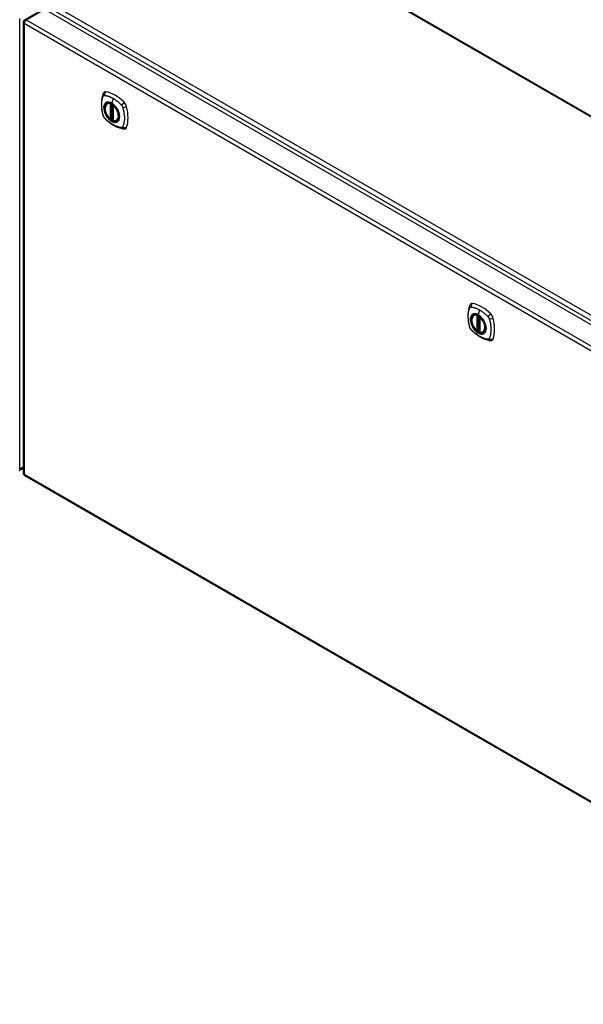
# Model space of a CAD drawing. Header units: inches. Extents: x 377.8 to 443.6, y 150.2 to 203.8.
# Tile 5 of 7: x 407.4 to 425.5, y 150.2 to 181.9. Entities that reach past the tile are written whole.
import ezdxf

# ---------------------------------------------------------------- set-up
doc = ezdxf.new("R2010")
doc.units = ezdxf.units.IN
doc.header["$MEASUREMENT"] = 0
doc.layers.add('Visible Edges(ANSI)', color=7, linetype='Continuous', lineweight=25)
doc.layers.add('Visible Tangent Edges(ANSI)', color=7, linetype='Continuous', lineweight=25)

msp = doc.modelspace()

# ---------------------------------------------------------------- linework, layer by layer
at = {"layer": 'Visible Edges(ANSI)'}
for p, q in [((413.88, 185.617), (442.446, 169.124)), ((407.542, 181.869), (408.133, 182.209)), ((408.182, 182.205), (437.602, 165.219)), ((407.493, 181.783), (407.493, 167.314)), ((410.192, 179.174), (410.202, 179.18)), ((410.387, 179.113), (410.387, 178.635)), ((410.318, 178.691), (410.304, 178.683)), ((410.333, 178.688), (410.331, 178.69)), ((410.387, 178.711), (410.346, 178.687)), ((410.505, 178.632), (410.515, 178.638)), ((421.966, 172.376), (421.977, 172.382)), ((422.161, 172.315), (422.161, 171.837)), ((422.092, 171.893), (422.078, 171.885)), ((422.107, 171.89), (422.105, 171.892)), ((422.161, 171.913), (422.12, 171.89)), ((422.279, 171.834), (422.29, 171.84)), ((407.362, 167.39), (407.493, 167.466)), ((407.542, 167.229), (436.962, 150.244))]:
    msp.add_line(p, q, dxfattribs=at)
at = {"layer": 'Visible Edges(ANSI)', "flags": 128}
for points in [[(410.058, 179.484), (410.051, 179.462), (410.044, 179.443), (410.039, 179.424), (410.034, 179.405), (410.03, 179.387), (410.025, 179.367), (410.018, 179.327), (410.013, 179.287), (410.009, 179.245), (410.006, 179.203), (410.005, 179.16), (410.006, 179.116), (410.008, 179.072), (410.012, 179.028), (410.018, 178.983), (410.025, 178.938), (410.033, 178.892), (410.043, 178.846), (410.048, 178.824), (410.051, 178.812), (410.055, 178.798)], [(410.096, 179.54), (410.083, 179.526), (410.073, 179.512), (410.064, 179.498), (410.058, 179.484)], [(410.29, 178.684), (410.276, 178.697), (410.263, 178.71), (410.249, 178.724), (410.237, 178.739), (410.224, 178.755), (410.212, 178.771), (410.201, 178.788), (410.19, 178.805), (410.18, 178.823), (410.171, 178.841), (410.162, 178.86), (410.155, 178.878), (410.148, 178.897), (410.141, 178.915), (410.136, 178.934), (410.132, 178.953), (410.128, 178.971), (410.126, 178.989), (410.124, 179.006), (410.124, 179.024), (410.124, 179.041), (410.125, 179.057), (410.128, 179.072), (410.131, 179.087), (410.135, 179.101), (410.14, 179.115), (410.147, 179.127), (410.154, 179.139), (410.162, 179.149), (410.171, 179.159), (410.181, 179.167), (410.192, 179.174)], [(410.444, 179.094), (410.463, 179.072), (410.481, 179.048), (410.498, 179.024), (410.513, 178.998), (410.528, 178.972), (410.54, 178.945), (410.552, 178.918), (410.562, 178.891)], [(410.055, 178.798), (410.059, 178.784), (410.064, 178.771), (410.07, 178.759), (410.077, 178.746), (410.084, 178.735), (410.092, 178.723), (410.101, 178.712), (410.111, 178.702)], [(410.111, 178.702), (410.12, 178.692), (410.13, 178.682), (410.147, 178.666), (410.181, 178.635), (410.217, 178.605), (410.253, 178.577), (410.289, 178.55), (410.325, 178.524), (410.362, 178.5), (410.4, 178.477), (410.437, 178.457), (410.475, 178.438), (410.513, 178.42), (410.551, 178.405), (410.589, 178.391), (410.627, 178.38), (410.665, 178.37), (410.685, 178.365), (410.695, 178.363), (410.706, 178.362)], [(410.331, 178.69), (410.328, 178.691), (410.325, 178.692), (410.321, 178.692), (410.318, 178.691)], [(410.505, 178.632), (410.493, 178.626), (410.48, 178.622), (410.467, 178.618), (410.453, 178.617), (410.439, 178.616), (410.425, 178.617), (410.41, 178.62), (410.395, 178.624)], [(410.706, 178.362), (410.721, 178.36), (410.738, 178.36), (410.755, 178.362), (410.774, 178.366)], [(421.833, 172.686), (421.825, 172.664), (421.818, 172.645), (421.813, 172.626), (421.808, 172.608), (421.804, 172.589), (421.8, 172.569), (421.793, 172.529), (421.787, 172.489), (421.783, 172.447), (421.781, 172.405), (421.78, 172.362), (421.781, 172.318), (421.783, 172.274), (421.787, 172.23), (421.792, 172.185), (421.799, 172.14), (421.807, 172.094), (421.817, 172.049), (421.823, 172.026), (421.826, 172.014), (421.829, 172)], [(421.871, 172.742), (421.858, 172.728), (421.847, 172.714), (421.839, 172.7), (421.833, 172.686)], [(422.065, 171.886), (422.051, 171.899), (422.037, 171.912), (422.024, 171.926), (422.011, 171.941), (421.999, 171.957), (421.987, 171.973), (421.975, 171.99), (421.965, 172.008), (421.955, 172.025), (421.945, 172.043), (421.937, 172.062), (421.929, 172.08), (421.922, 172.099), (421.916, 172.117), (421.91, 172.136), (421.906, 172.155), (421.903, 172.173), (421.9, 172.191), (421.899, 172.209), (421.898, 172.226), (421.898, 172.243), (421.9, 172.259), (421.902, 172.274), (421.905, 172.289), (421.91, 172.303), (421.915, 172.317), (421.921, 172.329), (421.928, 172.341), (421.936, 172.351), (421.946, 172.361), (421.955, 172.369), (421.966, 172.376)], [(422.219, 172.296), (422.238, 172.274), (422.255, 172.25), (422.272, 172.226), (422.288, 172.2), (422.302, 172.174), (422.315, 172.147), (422.326, 172.12), (422.336, 172.093)], [(421.829, 172), (421.834, 171.986), (421.839, 171.973), (421.845, 171.961), (421.851, 171.948), (421.859, 171.937), (421.867, 171.925), (421.875, 171.914), (421.885, 171.904)], [(421.885, 171.904), (421.895, 171.894), (421.904, 171.885), (421.922, 171.868), (421.956, 171.838), (421.991, 171.807), (422.027, 171.779), (422.063, 171.752), (422.1, 171.726), (422.137, 171.702), (422.174, 171.68), (422.212, 171.659), (422.249, 171.64), (422.287, 171.622), (422.325, 171.607), (422.364, 171.593), (422.402, 171.582), (422.44, 171.572), (422.459, 171.568), (422.469, 171.566), (422.48, 171.564)], [(422.105, 171.892), (422.103, 171.893), (422.099, 171.894), (422.095, 171.894), (422.092, 171.893)], [(422.279, 171.834), (422.267, 171.828), (422.255, 171.824), (422.242, 171.82), (422.228, 171.819), (422.214, 171.818), (422.199, 171.82), (422.184, 171.822), (422.17, 171.826)], [(422.48, 171.564), (422.496, 171.562), (422.512, 171.562), (422.53, 171.564), (422.548, 171.568)]]:
    msp.add_lwpolyline(points, dxfattribs=at)
at = {"layer": 'Visible Edges(ANSI)'}
for centre, radius, start, end in [((407.592, 181.783), 0.099, 120, 180), ((410.399, 179.113), 0.0118, 137.3656, 180), ((410.298, 178.693), 0.0118, 229.389, 300), ((410.34, 178.698), 0.0118, 232.1717, 300), ((410.399, 178.635), 0.0118, 180, 253.4446), ((422.173, 172.315), 0.0118, 137.3656, 180), ((422.073, 171.895), 0.0118, 229.389, 300), ((422.114, 171.9), 0.0118, 232.1717, 300), ((422.173, 171.837), 0.0118, 180, 253.4446), ((407.592, 167.314), 0.099, 180, 240)]:
    msp.add_arc(centre, radius, start, end, dxfattribs=at)
for centre, major_axis, start_param, end_param in [((410.195, 179.394), (-0.089, 0.153), 5.825423, 6.408181), ((410.446, 178.397), (-0.64, 1.108), 5.170151, 5.825423), ((410.341, 178.899), (0.157, -0.273), 2.363977, 7.060801), ((410.697, 179.104), (0.089, -0.153), 1.113034, 2.028558), ((409.959, 179.241), (-0.64, 1.108), 3.599355, 4.254627), ((410.697, 178.525), (0.089, -0.153), 6.158189, 6.740947), ((421.97, 172.596), (-0.089, 0.153), 5.825423, 6.408181), ((422.22, 171.599), (-0.64, 1.108), 5.170151, 5.825423), ((422.116, 172.101), (0.157, -0.273), 2.363977, 7.060801), ((422.471, 172.306), (0.089, -0.153), 1.113034, 2.028558), ((421.733, 172.443), (-0.64, 1.108), 3.599355, 4.254627), ((422.471, 171.727), (0.089, -0.153), 6.158189, 6.740947)]:
    msp.add_ellipse(centre, major_axis=major_axis, ratio=0.57735, start_param=start_param, end_param=end_param, dxfattribs=at)
for centre in [(410.338, 178.897), (422.112, 172.099)]:
    msp.add_ellipse(centre, major_axis=(-0.16, 0.277), ratio=0.57735, dxfattribs=at)
at = {"layer": 'Visible Tangent Edges(ANSI)'}
for p, q in [((442.446, 169.091), (413.831, 185.612)), ((407.592, 181.864), (408.182, 182.205)), ((408.244, 182.305), (437.802, 165.24)), ((437.872, 165.361), (408.314, 182.426)), ((407.383, 167.435), (407.383, 181.904)), ((407.592, 181.864), (437.011, 164.878)), ((436.941, 164.757), (407.522, 181.742)), ((407.522, 181.742), (407.522, 167.274)), ((410.381, 179.344), (410.337, 179.188)), ((410.29, 179.166), (410.29, 178.688)), ((410.306, 179.166), (410.313, 179.17)), ((410.306, 178.688), (410.306, 179.166)), ((410.318, 179.168), (410.318, 178.695)), ((410.333, 178.696), (410.333, 179.161)), ((410.348, 178.693), (410.348, 179.152)), ((410.39, 178.63), (410.39, 179.108)), ((410.318, 178.695), (410.306, 178.688)), ((410.387, 178.715), (410.348, 178.693)), ((422.064, 172.368), (422.064, 171.89)), ((422.081, 172.368), (422.088, 172.372)), ((422.081, 171.89), (422.081, 172.368)), ((422.092, 172.37), (422.092, 171.897)), ((422.107, 171.898), (422.107, 172.363)), ((422.155, 172.546), (422.111, 172.39)), ((422.123, 171.895), (422.123, 172.354)), ((422.165, 171.832), (422.165, 172.31)), ((422.092, 171.897), (422.081, 171.89)), ((422.161, 171.917), (422.123, 171.895)), ((407.493, 167.499), (407.383, 167.435)), ((407.522, 167.274), (436.941, 150.289))]:
    msp.add_line(p, q, dxfattribs=at)
at = {"layer": 'Visible Tangent Edges(ANSI)', "flags": 128}
for points in [[(410.068, 178.783), (410.059, 178.817), (410.051, 178.846), (410.045, 178.876), (410.039, 178.905), (410.033, 178.935), (410.029, 178.964), (410.025, 178.993), (410.021, 179.021), (410.019, 179.05), (410.017, 179.078), (410.016, 179.105), (410.015, 179.132), (410.016, 179.159), (410.017, 179.185), (410.019, 179.211), (410.021, 179.236), (410.025, 179.261), (410.029, 179.285), (410.033, 179.308), (410.039, 179.331), (410.045, 179.354), (410.051, 179.375), (410.059, 179.396), (410.068, 179.418)], [(410.068, 179.418), (410.069, 179.419), (410.069, 179.42), (410.07, 179.421), (410.07, 179.421), (410.071, 179.422), (410.072, 179.423), (410.072, 179.424), (410.073, 179.424), (410.073, 179.425), (410.074, 179.426), (410.074, 179.427), (410.075, 179.427), (410.076, 179.428), (410.076, 179.429), (410.077, 179.429), (410.078, 179.43), (410.078, 179.43), (410.079, 179.431), (410.08, 179.432), (410.081, 179.432), (410.081, 179.433), (410.082, 179.433), (410.083, 179.434), (410.084, 179.434)], [(410.084, 179.434), (410.084, 179.434), (410.085, 179.435), (410.086, 179.435), (410.087, 179.436), (410.088, 179.436), (410.088, 179.436), (410.089, 179.437), (410.09, 179.437), (410.091, 179.437), (410.092, 179.437), (410.093, 179.438), (410.094, 179.438), (410.094, 179.438), (410.095, 179.438), (410.096, 179.438), (410.097, 179.439), (410.098, 179.439), (410.099, 179.439), (410.1, 179.439), (410.101, 179.439), (410.102, 179.439), (410.103, 179.439), (410.104, 179.439), (410.105, 179.439)], [(410.105, 179.439), (410.118, 179.438), (410.129, 179.437), (410.14, 179.435), (410.151, 179.433), (410.162, 179.43), (410.173, 179.428), (410.184, 179.425), (410.195, 179.422), (410.207, 179.419), (410.218, 179.415), (410.23, 179.412), (410.241, 179.408), (410.253, 179.404), (410.264, 179.399), (410.276, 179.395), (410.287, 179.39), (410.299, 179.385), (410.311, 179.38), (410.322, 179.374), (410.334, 179.369), (410.346, 179.363), (410.357, 179.357), (410.369, 179.35), (410.381, 179.344)], [(410.381, 179.344), (410.392, 179.337), (410.404, 179.33), (410.416, 179.322), (410.427, 179.315), (410.439, 179.307), (410.45, 179.299), (410.462, 179.291), (410.474, 179.283), (410.485, 179.274), (410.496, 179.265), (410.508, 179.256), (410.519, 179.247), (410.531, 179.238), (410.542, 179.228), (410.553, 179.219), (410.564, 179.209), (410.576, 179.199), (410.587, 179.189), (410.598, 179.178), (410.609, 179.168), (410.62, 179.157), (410.631, 179.147), (410.642, 179.136), (410.654, 179.122)], [(410.142, 179.194), (410.133, 179.186), (410.125, 179.177), (410.118, 179.167), (410.111, 179.156), (410.105, 179.145), (410.099, 179.132), (410.095, 179.119), (410.091, 179.105), (410.088, 179.09), (410.086, 179.075), (410.085, 179.059), (410.084, 179.042), (410.085, 179.025), (410.086, 179.007), (410.088, 178.99), (410.091, 178.971), (410.095, 178.953), (410.099, 178.934), (410.105, 178.916), (410.111, 178.897), (410.118, 178.878), (410.125, 178.859), (410.133, 178.841), (410.142, 178.823)], [(410.562, 178.891), (410.58, 178.822), (410.586, 178.757), (410.581, 178.699), (410.565, 178.649), (410.538, 178.611), (410.503, 178.586), (410.459, 178.575), (410.41, 178.58), (410.358, 178.598), (410.304, 178.631), (410.252, 178.675), (410.204, 178.73), (410.162, 178.793), (410.128, 178.86), (410.104, 178.929), (410.091, 178.996), (410.089, 179.059), (410.098, 179.115), (410.118, 179.16), (410.148, 179.193), (410.187, 179.213), (410.233, 179.218), (410.284, 179.208), (410.337, 179.184)], [(410.176, 179.213), (410.174, 179.213), (410.173, 179.212), (410.171, 179.212), (410.17, 179.211), (410.168, 179.21), (410.167, 179.21), (410.165, 179.209), (410.164, 179.208), (410.162, 179.207), (410.161, 179.207), (410.16, 179.206), (410.158, 179.205), (410.157, 179.204), (410.155, 179.203), (410.154, 179.203), (410.153, 179.202), (410.151, 179.201), (410.15, 179.2), (410.149, 179.199), (410.147, 179.198), (410.146, 179.197), (410.145, 179.196), (410.144, 179.195), (410.142, 179.194)], [(410.337, 179.188), (410.329, 179.192), (410.322, 179.196), (410.315, 179.199), (410.308, 179.203), (410.3, 179.206), (410.293, 179.208), (410.286, 179.211), (410.279, 179.213), (410.272, 179.215), (410.265, 179.217), (410.258, 179.219), (410.251, 179.22), (410.244, 179.221), (410.238, 179.221), (410.231, 179.222), (410.224, 179.222), (410.218, 179.222), (410.211, 179.221), (410.205, 179.221), (410.199, 179.22), (410.193, 179.219), (410.187, 179.217), (410.181, 179.215), (410.176, 179.213)], [(410.497, 179.028), (410.492, 179.036), (410.486, 179.045), (410.48, 179.053), (410.474, 179.061), (410.468, 179.069), (410.462, 179.077), (410.455, 179.085), (410.449, 179.092), (410.442, 179.1), (410.436, 179.107), (410.429, 179.114), (410.422, 179.121), (410.415, 179.128), (410.408, 179.134), (410.401, 179.141), (410.394, 179.147), (410.387, 179.153), (410.38, 179.158), (410.373, 179.164), (410.366, 179.169), (410.358, 179.174), (410.351, 179.179), (410.344, 179.183), (410.337, 179.188)], [(410.337, 179.184), (410.342, 179.181), (410.346, 179.179), (410.351, 179.176), (410.356, 179.173), (410.36, 179.17), (410.365, 179.166), (410.369, 179.163), (410.374, 179.16), (410.379, 179.156), (410.383, 179.153), (410.388, 179.149), (410.392, 179.145), (410.397, 179.141), (410.401, 179.138), (410.406, 179.134), (410.41, 179.129), (410.414, 179.125), (410.419, 179.121), (410.423, 179.117), (410.428, 179.112), (410.432, 179.108), (410.436, 179.103), (410.44, 179.099), (410.444, 179.094)], [(410.531, 178.97), (410.529, 178.972), (410.528, 178.975), (410.527, 178.977), (410.526, 178.98), (410.524, 178.982), (410.523, 178.985), (410.522, 178.987), (410.52, 178.989), (410.519, 178.992), (410.518, 178.994), (410.516, 178.997), (410.515, 178.999), (410.513, 179.002), (410.512, 179.004), (410.511, 179.006), (410.509, 179.009), (410.508, 179.011), (410.506, 179.013), (410.505, 179.016), (410.503, 179.018), (410.502, 179.021), (410.5, 179.023), (410.499, 179.025), (410.497, 179.028)], [(410.654, 179.122), (410.656, 179.119), (410.658, 179.117), (410.66, 179.115), (410.662, 179.112), (410.664, 179.11), (410.666, 179.108), (410.667, 179.105), (410.669, 179.103), (410.671, 179.1), (410.673, 179.097), (410.674, 179.095), (410.676, 179.092), (410.677, 179.09), (410.679, 179.087), (410.68, 179.084), (410.682, 179.081), (410.683, 179.079), (410.684, 179.076), (410.685, 179.073), (410.687, 179.07), (410.688, 179.067), (410.689, 179.064), (410.69, 179.062), (410.691, 179.059)], [(410.691, 179.059), (410.7, 179.026), (410.708, 178.996), (410.715, 178.967), (410.721, 178.937), (410.727, 178.908), (410.732, 178.879), (410.736, 178.85), (410.74, 178.822), (410.742, 178.793), (410.744, 178.765), (410.745, 178.738), (410.746, 178.711), (410.745, 178.684), (410.744, 178.658), (410.742, 178.632), (410.74, 178.607), (410.736, 178.582), (410.732, 178.558), (410.727, 178.534), (410.721, 178.511), (410.715, 178.489), (410.708, 178.467), (410.7, 178.446), (410.691, 178.424)], [(410.105, 178.721), (410.103, 178.723), (410.101, 178.725), (410.099, 178.727), (410.097, 178.73), (410.095, 178.732), (410.094, 178.735), (410.092, 178.737), (410.09, 178.74), (410.088, 178.742), (410.087, 178.745), (410.085, 178.748), (410.084, 178.75), (410.082, 178.753), (410.081, 178.756), (410.079, 178.758), (410.078, 178.761), (410.076, 178.764), (410.075, 178.767), (410.074, 178.769), (410.073, 178.772), (410.072, 178.775), (410.07, 178.778), (410.069, 178.781), (410.068, 178.783)], [(410.654, 178.403), (410.631, 178.406), (410.609, 178.41), (410.587, 178.415), (410.564, 178.421), (410.542, 178.427), (410.519, 178.435), (410.497, 178.444), (410.474, 178.453), (410.451, 178.463), (410.427, 178.475), (410.404, 178.487), (410.381, 178.5), (410.357, 178.514), (410.334, 178.529), (410.311, 178.544), (410.287, 178.561), (410.264, 178.578), (410.241, 178.596), (410.218, 178.614), (410.195, 178.634), (410.173, 178.654), (410.151, 178.674), (410.129, 178.696), (410.105, 178.721)], [(410.142, 178.823), (410.144, 178.82), (410.145, 178.818), (410.146, 178.815), (410.147, 178.813), (410.149, 178.81), (410.15, 178.808), (410.151, 178.805), (410.153, 178.803), (410.154, 178.801), (410.155, 178.798), (410.157, 178.796), (410.158, 178.793), (410.16, 178.791), (410.161, 178.788), (410.162, 178.786), (410.164, 178.784), (410.165, 178.781), (410.167, 178.779), (410.168, 178.777), (410.17, 178.774), (410.171, 178.772), (410.173, 178.77), (410.174, 178.767), (410.176, 178.765)], [(410.176, 178.765), (410.187, 178.748), (410.199, 178.732), (410.211, 178.716), (410.224, 178.7), (410.238, 178.686), (410.251, 178.672), (410.265, 178.658), (410.279, 178.646), (410.293, 178.634), (410.308, 178.624), (410.322, 178.614), (410.337, 178.605), (410.351, 178.597), (410.366, 178.59), (410.38, 178.584), (410.394, 178.579), (410.408, 178.576), (410.422, 178.573), (410.436, 178.571), (410.449, 178.571), (410.462, 178.571), (410.474, 178.573), (410.486, 178.575), (410.497, 178.579)], [(410.318, 178.693), (410.318, 178.693), (410.318, 178.693), (410.318, 178.693), (410.318, 178.692), (410.317, 178.692), (410.317, 178.692), (410.317, 178.692), (410.317, 178.692), (410.317, 178.692), (410.317, 178.692), (410.317, 178.691), (410.317, 178.691), (410.317, 178.691), (410.317, 178.691), (410.317, 178.691), (410.317, 178.691), (410.317, 178.691), (410.317, 178.691), (410.317, 178.691), (410.318, 178.691), (410.318, 178.691), (410.318, 178.691), (410.318, 178.691), (410.318, 178.691)], [(410.318, 178.695), (410.318, 178.695), (410.318, 178.695), (410.318, 178.695), (410.318, 178.695), (410.318, 178.694), (410.318, 178.694), (410.318, 178.694), (410.318, 178.694), (410.318, 178.694), (410.318, 178.694), (410.318, 178.694), (410.318, 178.694), (410.318, 178.694), (410.318, 178.694), (410.318, 178.694), (410.318, 178.694), (410.318, 178.694), (410.318, 178.694), (410.318, 178.694), (410.318, 178.693), (410.318, 178.693), (410.318, 178.693), (410.318, 178.693), (410.318, 178.693)], [(410.318, 178.691), (410.318, 178.691), (410.318, 178.691), (410.318, 178.691), (410.318, 178.691), (410.318, 178.691), (410.318, 178.691), (410.318, 178.691), (410.318, 178.691), (410.318, 178.691), (410.318, 178.691), (410.318, 178.691), (410.318, 178.691), (410.318, 178.691), (410.318, 178.691), (410.318, 178.691), (410.318, 178.691), (410.318, 178.691), (410.318, 178.691), (410.318, 178.691), (410.318, 178.691), (410.318, 178.691), (410.318, 178.691), (410.318, 178.691), (410.318, 178.691)], [(410.331, 178.69), (410.331, 178.69), (410.331, 178.69), (410.331, 178.69), (410.331, 178.69), (410.331, 178.69), (410.331, 178.69), (410.331, 178.69), (410.331, 178.69), (410.331, 178.69), (410.331, 178.69), (410.331, 178.69), (410.331, 178.69), (410.331, 178.689), (410.331, 178.689), (410.332, 178.689), (410.332, 178.689), (410.332, 178.689), (410.332, 178.689), (410.332, 178.689), (410.332, 178.689), (410.332, 178.689), (410.332, 178.689), (410.332, 178.689), (410.332, 178.689)], [(410.332, 178.689), (410.332, 178.689), (410.332, 178.689), (410.332, 178.689), (410.332, 178.689), (410.332, 178.69), (410.332, 178.69), (410.332, 178.69), (410.332, 178.69), (410.332, 178.69), (410.332, 178.69), (410.332, 178.69), (410.332, 178.69), (410.332, 178.69), (410.333, 178.691), (410.333, 178.691), (410.333, 178.691), (410.333, 178.691), (410.333, 178.691), (410.333, 178.691), (410.333, 178.691), (410.333, 178.692), (410.333, 178.692), (410.333, 178.692), (410.333, 178.692)], [(410.333, 178.692), (410.333, 178.692), (410.333, 178.693), (410.333, 178.693), (410.333, 178.693), (410.333, 178.693), (410.333, 178.693), (410.333, 178.693), (410.333, 178.693), (410.333, 178.693), (410.333, 178.694), (410.333, 178.694), (410.333, 178.694), (410.333, 178.694), (410.333, 178.694), (410.333, 178.694), (410.333, 178.694), (410.333, 178.695), (410.333, 178.695), (410.333, 178.695), (410.333, 178.695), (410.333, 178.695), (410.333, 178.695), (410.333, 178.695), (410.333, 178.696)], [(410.531, 178.598), (410.54, 178.606), (410.548, 178.615), (410.555, 178.625), (410.562, 178.636), (410.569, 178.648), (410.574, 178.661), (410.579, 178.674), (410.582, 178.688), (410.585, 178.703), (410.587, 178.718), (410.589, 178.734), (410.589, 178.751), (410.589, 178.768), (410.587, 178.785), (410.585, 178.803), (410.582, 178.821), (410.579, 178.84), (410.574, 178.858), (410.569, 178.877), (410.562, 178.896), (410.555, 178.914), (410.548, 178.933), (410.54, 178.952), (410.531, 178.97)], [(410.497, 178.579), (410.499, 178.58), (410.5, 178.58), (410.502, 178.581), (410.503, 178.582), (410.505, 178.582), (410.506, 178.583), (410.508, 178.584), (410.509, 178.584), (410.511, 178.585), (410.512, 178.586), (410.513, 178.587), (410.515, 178.587), (410.516, 178.588), (410.517, 178.589), (410.519, 178.59), (410.52, 178.591), (410.522, 178.592), (410.523, 178.593), (410.524, 178.593), (410.526, 178.594), (410.527, 178.595), (410.528, 178.596), (410.529, 178.597), (410.531, 178.598)], [(410.691, 178.424), (410.69, 178.423), (410.689, 178.421), (410.688, 178.419), (410.687, 178.418), (410.685, 178.416), (410.684, 178.415), (410.683, 178.414), (410.682, 178.412), (410.68, 178.411), (410.679, 178.41), (410.677, 178.409), (410.676, 178.408), (410.674, 178.407), (410.673, 178.407), (410.671, 178.406), (410.669, 178.405), (410.668, 178.405), (410.666, 178.404), (410.664, 178.404), (410.662, 178.404), (410.66, 178.403), (410.658, 178.403), (410.656, 178.403), (410.654, 178.403)], [(421.843, 171.985), (421.833, 172.019), (421.826, 172.048), (421.819, 172.078), (421.813, 172.107), (421.808, 172.137), (421.803, 172.166), (421.799, 172.195), (421.796, 172.223), (421.793, 172.252), (421.791, 172.28), (421.79, 172.307), (421.79, 172.335), (421.79, 172.361), (421.791, 172.388), (421.793, 172.413), (421.796, 172.438), (421.799, 172.463), (421.803, 172.487), (421.808, 172.511), (421.813, 172.533), (421.819, 172.556), (421.826, 172.577), (421.833, 172.598), (421.843, 172.62)], [(421.843, 172.62), (421.843, 172.621), (421.844, 172.622), (421.844, 172.623), (421.845, 172.623), (421.845, 172.624), (421.846, 172.625), (421.846, 172.626), (421.847, 172.627), (421.848, 172.627), (421.848, 172.628), (421.849, 172.629), (421.85, 172.629), (421.85, 172.63), (421.851, 172.631), (421.851, 172.631), (421.852, 172.632), (421.853, 172.633), (421.854, 172.633), (421.854, 172.634), (421.855, 172.634), (421.856, 172.635), (421.856, 172.635), (421.857, 172.636), (421.858, 172.636)], [(421.858, 172.636), (421.859, 172.637), (421.86, 172.637), (421.86, 172.637), (421.861, 172.638), (421.862, 172.638), (421.863, 172.638), (421.864, 172.639), (421.864, 172.639), (421.865, 172.639), (421.866, 172.64), (421.867, 172.64), (421.868, 172.64), (421.869, 172.64), (421.87, 172.64), (421.871, 172.641), (421.872, 172.641), (421.872, 172.641), (421.873, 172.641), (421.874, 172.641), (421.875, 172.641), (421.876, 172.641), (421.877, 172.641), (421.878, 172.641), (421.879, 172.641)], [(421.917, 172.396), (421.908, 172.388), (421.9, 172.379), (421.892, 172.369), (421.885, 172.358), (421.879, 172.347), (421.874, 172.334), (421.869, 172.321), (421.865, 172.307), (421.863, 172.292), (421.86, 172.277), (421.859, 172.261), (421.859, 172.244), (421.859, 172.227), (421.86, 172.209), (421.863, 172.192), (421.865, 172.173), (421.869, 172.155), (421.874, 172.136), (421.879, 172.118), (421.885, 172.099), (421.892, 172.08), (421.9, 172.061), (421.908, 172.043), (421.917, 172.025)], [(422.336, 172.093), (422.354, 172.024), (422.361, 171.959), (422.356, 171.901), (422.339, 171.851), (422.313, 171.813), (422.277, 171.788), (422.234, 171.777), (422.184, 171.782), (422.132, 171.8), (422.078, 171.833), (422.026, 171.877), (421.978, 171.932), (421.936, 171.995), (421.903, 172.062), (421.879, 172.131), (421.865, 172.198), (421.863, 172.261), (421.872, 172.317), (421.893, 172.362), (421.923, 172.396), (421.962, 172.415), (422.008, 172.42), (422.058, 172.41), (422.112, 172.386)], [(421.879, 172.641), (421.892, 172.64), (421.903, 172.639), (421.914, 172.637), (421.925, 172.635), (421.936, 172.632), (421.947, 172.63), (421.959, 172.627), (421.97, 172.624), (421.981, 172.621), (421.993, 172.617), (422.004, 172.614), (422.016, 172.61), (422.027, 172.606), (422.039, 172.601), (422.05, 172.597), (422.062, 172.592), (422.073, 172.587), (422.085, 172.582), (422.097, 172.576), (422.108, 172.571), (422.12, 172.565), (422.132, 172.559), (422.143, 172.552), (422.155, 172.546)], [(421.95, 172.415), (421.948, 172.415), (421.947, 172.414), (421.945, 172.414), (421.944, 172.413), (421.942, 172.412), (421.941, 172.412), (421.94, 172.411), (421.938, 172.41), (421.937, 172.409), (421.935, 172.409), (421.934, 172.408), (421.933, 172.407), (421.931, 172.406), (421.93, 172.405), (421.928, 172.405), (421.927, 172.404), (421.926, 172.403), (421.924, 172.402), (421.923, 172.401), (421.922, 172.4), (421.92, 172.399), (421.919, 172.398), (421.918, 172.397), (421.917, 172.396)], [(422.111, 172.39), (422.104, 172.394), (422.097, 172.398), (422.089, 172.401), (422.082, 172.405), (422.075, 172.408), (422.068, 172.41), (422.06, 172.413), (422.053, 172.415), (422.046, 172.417), (422.039, 172.419), (422.032, 172.421), (422.025, 172.422), (422.019, 172.423), (422.012, 172.423), (422.005, 172.424), (421.999, 172.424), (421.992, 172.424), (421.986, 172.423), (421.98, 172.423), (421.973, 172.422), (421.967, 172.421), (421.961, 172.419), (421.956, 172.417), (421.95, 172.415)], [(422.272, 172.23), (422.266, 172.238), (422.26, 172.247), (422.254, 172.255), (422.248, 172.263), (422.242, 172.271), (422.236, 172.279), (422.23, 172.287), (422.223, 172.294), (422.217, 172.302), (422.21, 172.309), (422.203, 172.316), (422.197, 172.323), (422.19, 172.33), (422.183, 172.336), (422.176, 172.343), (422.169, 172.349), (422.162, 172.355), (422.154, 172.36), (422.147, 172.366), (422.14, 172.371), (422.133, 172.376), (422.126, 172.381), (422.118, 172.386), (422.111, 172.39)], [(422.112, 172.386), (422.116, 172.384), (422.121, 172.381), (422.125, 172.378), (422.13, 172.375), (422.135, 172.372), (422.139, 172.368), (422.144, 172.365), (422.148, 172.362), (422.153, 172.358), (422.158, 172.355), (422.162, 172.351), (422.167, 172.347), (422.171, 172.343), (422.176, 172.34), (422.18, 172.336), (422.184, 172.332), (422.189, 172.327), (422.193, 172.323), (422.198, 172.319), (422.202, 172.314), (422.206, 172.31), (422.21, 172.305), (422.215, 172.301), (422.219, 172.296)], [(422.155, 172.546), (422.167, 172.539), (422.178, 172.532), (422.19, 172.524), (422.202, 172.517), (422.213, 172.509), (422.225, 172.501), (422.236, 172.493), (422.248, 172.485), (422.259, 172.476), (422.271, 172.467), (422.282, 172.458), (422.294, 172.449), (422.305, 172.44), (422.316, 172.43), (422.328, 172.421), (422.339, 172.411), (422.35, 172.401), (422.361, 172.391), (422.372, 172.38), (422.383, 172.37), (422.394, 172.359), (422.405, 172.349), (422.416, 172.338), (422.429, 172.324)], [(422.305, 172.172), (422.304, 172.174), (422.302, 172.177), (422.301, 172.179), (422.3, 172.182), (422.299, 172.184), (422.297, 172.187), (422.296, 172.189), (422.295, 172.192), (422.293, 172.194), (422.292, 172.196), (422.291, 172.199), (422.289, 172.201), (422.288, 172.204), (422.286, 172.206), (422.285, 172.208), (422.284, 172.211), (422.282, 172.213), (422.281, 172.215), (422.279, 172.218), (422.278, 172.22), (422.276, 172.223), (422.275, 172.225), (422.273, 172.227), (422.272, 172.23)], [(422.305, 171.8), (422.314, 171.808), (422.322, 171.817), (422.33, 171.827), (422.337, 171.838), (422.343, 171.85), (422.348, 171.863), (422.353, 171.876), (422.357, 171.89), (422.36, 171.905), (422.362, 171.92), (422.363, 171.936), (422.363, 171.953), (422.363, 171.97), (422.362, 171.987), (422.36, 172.005), (422.357, 172.023), (422.353, 172.042), (422.348, 172.06), (422.343, 172.079), (422.337, 172.098), (422.33, 172.117), (422.322, 172.135), (422.314, 172.154), (422.305, 172.172)], [(422.429, 172.324), (422.431, 172.321), (422.433, 172.319), (422.435, 172.317), (422.436, 172.315), (422.438, 172.312), (422.44, 172.31), (422.442, 172.307), (422.444, 172.305), (422.445, 172.302), (422.447, 172.3), (422.449, 172.297), (422.45, 172.294), (422.452, 172.292), (422.453, 172.289), (422.455, 172.286), (422.456, 172.283), (422.457, 172.281), (422.459, 172.278), (422.46, 172.275), (422.461, 172.272), (422.462, 172.269), (422.463, 172.267), (422.464, 172.264), (422.465, 172.261)], [(422.465, 172.261), (422.475, 172.228), (422.482, 172.198), (422.489, 172.169), (422.496, 172.139), (422.501, 172.11), (422.506, 172.081), (422.51, 172.052), (422.514, 172.024), (422.517, 171.995), (422.519, 171.967), (422.52, 171.94), (422.52, 171.913), (422.52, 171.886), (422.519, 171.86), (422.517, 171.834), (422.514, 171.809), (422.51, 171.784), (422.506, 171.76), (422.501, 171.736), (422.496, 171.713), (422.489, 171.691), (422.482, 171.669), (422.475, 171.648), (422.465, 171.626)], [(421.879, 171.923), (421.877, 171.925), (421.875, 171.927), (421.873, 171.929), (421.872, 171.932), (421.87, 171.934), (421.868, 171.937), (421.866, 171.939), (421.864, 171.942), (421.863, 171.944), (421.861, 171.947), (421.86, 171.95), (421.858, 171.952), (421.856, 171.955), (421.855, 171.958), (421.854, 171.96), (421.852, 171.963), (421.851, 171.966), (421.85, 171.969), (421.848, 171.971), (421.847, 171.974), (421.846, 171.977), (421.845, 171.98), (421.844, 171.983), (421.843, 171.985)], [(422.429, 171.605), (422.405, 171.608), (422.383, 171.612), (422.361, 171.617), (422.339, 171.623), (422.316, 171.63), (422.294, 171.637), (422.271, 171.646), (422.248, 171.655), (422.225, 171.665), (422.202, 171.677), (422.178, 171.689), (422.155, 171.702), (422.132, 171.716), (422.108, 171.731), (422.085, 171.746), (422.062, 171.763), (422.039, 171.78), (422.016, 171.798), (421.993, 171.816), (421.97, 171.836), (421.947, 171.856), (421.925, 171.877), (421.903, 171.898), (421.879, 171.923)], [(421.917, 172.025), (421.918, 172.022), (421.919, 172.02), (421.92, 172.017), (421.922, 172.015), (421.923, 172.012), (421.924, 172.01), (421.926, 172.007), (421.927, 172.005), (421.928, 172.003), (421.93, 172), (421.931, 171.998), (421.933, 171.995), (421.934, 171.993), (421.935, 171.991), (421.937, 171.988), (421.938, 171.986), (421.94, 171.983), (421.941, 171.981), (421.942, 171.979), (421.944, 171.976), (421.945, 171.974), (421.947, 171.972), (421.948, 171.969), (421.95, 171.967)], [(421.95, 171.967), (421.961, 171.95), (421.973, 171.934), (421.986, 171.918), (421.999, 171.902), (422.012, 171.888), (422.025, 171.874), (422.039, 171.86), (422.053, 171.848), (422.068, 171.836), (422.082, 171.826), (422.097, 171.816), (422.111, 171.807), (422.126, 171.799), (422.14, 171.792), (422.155, 171.786), (422.169, 171.781), (422.183, 171.778), (422.197, 171.775), (422.21, 171.773), (422.223, 171.773), (422.236, 171.773), (422.249, 171.775), (422.26, 171.777), (422.272, 171.781)], [(422.092, 171.897), (422.092, 171.897), (422.092, 171.897), (422.092, 171.897), (422.092, 171.897), (422.092, 171.897), (422.092, 171.896), (422.092, 171.896), (422.092, 171.896), (422.092, 171.896), (422.092, 171.896), (422.092, 171.896), (422.092, 171.896), (422.092, 171.896), (422.092, 171.896), (422.092, 171.896), (422.092, 171.896), (422.092, 171.896), (422.092, 171.896), (422.092, 171.896), (422.092, 171.895), (422.092, 171.895), (422.092, 171.895), (422.092, 171.895), (422.092, 171.895)], [(422.092, 171.895), (422.092, 171.895), (422.092, 171.895), (422.092, 171.895), (422.092, 171.894), (422.092, 171.894), (422.092, 171.894), (422.092, 171.894), (422.092, 171.894), (422.092, 171.894), (422.092, 171.894), (422.092, 171.893), (422.092, 171.893), (422.092, 171.893), (422.092, 171.893), (422.092, 171.893), (422.092, 171.893), (422.092, 171.893), (422.092, 171.893), (422.092, 171.893), (422.092, 171.893), (422.092, 171.893), (422.092, 171.893), (422.092, 171.893), (422.092, 171.893)], [(422.092, 171.893), (422.092, 171.893), (422.092, 171.893), (422.092, 171.893), (422.092, 171.893), (422.092, 171.893), (422.092, 171.893), (422.092, 171.893), (422.092, 171.893), (422.092, 171.893), (422.092, 171.893), (422.092, 171.893), (422.092, 171.893), (422.092, 171.893), (422.092, 171.893), (422.092, 171.893), (422.092, 171.893), (422.092, 171.893), (422.092, 171.893), (422.092, 171.893), (422.092, 171.893), (422.092, 171.893), (422.092, 171.893), (422.092, 171.893), (422.092, 171.893)], [(422.105, 171.892), (422.105, 171.892), (422.105, 171.892), (422.105, 171.892), (422.105, 171.892), (422.105, 171.892), (422.105, 171.892), (422.105, 171.892), (422.106, 171.892), (422.106, 171.892), (422.106, 171.892), (422.106, 171.892), (422.106, 171.892), (422.106, 171.892), (422.106, 171.892), (422.106, 171.891), (422.106, 171.891), (422.106, 171.891), (422.106, 171.891), (422.106, 171.891), (422.106, 171.891), (422.106, 171.891), (422.106, 171.891), (422.106, 171.891), (422.106, 171.891)], [(422.106, 171.891), (422.106, 171.891), (422.106, 171.891), (422.106, 171.891), (422.107, 171.892), (422.107, 171.892), (422.107, 171.892), (422.107, 171.892), (422.107, 171.892), (422.107, 171.892), (422.107, 171.892), (422.107, 171.892), (422.107, 171.892), (422.107, 171.892), (422.107, 171.893), (422.107, 171.893), (422.107, 171.893), (422.107, 171.893), (422.107, 171.893), (422.107, 171.893), (422.107, 171.894), (422.107, 171.894), (422.107, 171.894), (422.107, 171.894), (422.107, 171.894)], [(422.107, 171.894), (422.107, 171.894), (422.107, 171.895), (422.107, 171.895), (422.107, 171.895), (422.107, 171.895), (422.107, 171.895), (422.107, 171.895), (422.107, 171.895), (422.107, 171.895), (422.107, 171.896), (422.107, 171.896), (422.107, 171.896), (422.107, 171.896), (422.107, 171.896), (422.107, 171.896), (422.107, 171.896), (422.107, 171.897), (422.107, 171.897), (422.107, 171.897), (422.107, 171.897), (422.107, 171.897), (422.107, 171.897), (422.107, 171.897), (422.107, 171.898)], [(422.272, 171.781), (422.273, 171.782), (422.275, 171.782), (422.276, 171.783), (422.278, 171.784), (422.279, 171.784), (422.281, 171.785), (422.282, 171.786), (422.283, 171.786), (422.285, 171.787), (422.286, 171.788), (422.288, 171.789), (422.289, 171.789), (422.291, 171.79), (422.292, 171.791), (422.293, 171.792), (422.295, 171.793), (422.296, 171.794), (422.297, 171.795), (422.299, 171.795), (422.3, 171.796), (422.301, 171.797), (422.302, 171.798), (422.304, 171.799), (422.305, 171.8)], [(422.465, 171.626), (422.464, 171.625), (422.463, 171.623), (422.462, 171.621), (422.461, 171.62), (422.46, 171.618), (422.459, 171.617), (422.457, 171.616), (422.456, 171.615), (422.455, 171.613), (422.453, 171.612), (422.452, 171.611), (422.45, 171.61), (422.449, 171.61), (422.447, 171.609), (422.445, 171.608), (422.444, 171.607), (422.442, 171.607), (422.44, 171.606), (422.438, 171.606), (422.436, 171.606), (422.435, 171.606), (422.433, 171.605), (422.431, 171.605), (422.429, 171.605)]]:
    msp.add_lwpolyline(points, dxfattribs=at)
at = {"layer": 'Visible Tangent Edges(ANSI)'}
for centre, major_axis, ratio, start_param, end_param in [((407.592, 181.783), (-0.0495, -0.0857), 0.57735, 3.926991, 5.497787), ((407.592, 181.783), (-0.0495, 0.0857), 0.57735, 5.497787, 6.283185), ((407.592, 181.783), (-0.099, 0), 0.57735, 0, 0.785398), ((410.169, 179.442), (-0.11, 0.042), 0.704518, 0, 0.765179), ((410.195, 179.457), (0.027, 0.115), 0.753705, 0.761071, 1.898341), ((410.34, 178.898), (-0.173, 0.3), 0.57735, 5.055237, 10.652726), ((410.34, 178.898), (-0.151, 0.261), 0.57735, 5.735752, 8.401415), ((410.348, 178.903), (-0.156, 0.271), 0.57735, 6.166197, 6.283185), ((410.298, 179.171), (-0.0034, -0.0113), 0.697177, 4.264021, 5.346931), ((410.298, 179.171), (-0.0118, 0), 0.57735, 0.785398, 2.356194), ((410.298, 179.171), (0.0059, -0.0102), 0.57735, 0.785398, 1.517295), ((410.34, 179.188), (-0.00246, -0.00426), 0.57735, 5.126896, 6.141288), ((410.399, 179.113), (-0.0118, 0), 0.57735, 0, 0.785398), ((410.399, 179.113), (0.00769, 0.00897), 0.424984, 1.537927, 2.449935), ((410.34, 178.898), (0.151, -0.261), 0.57735, 5.735752, 8.401415), ((410.725, 179.151), (0.0787, 0.088), 0.341266, 1.05898, 2.19625), ((410.752, 179.105), (0.116, 0.024), 0.341266, 4.086935, 5.224206), ((410.169, 178.83), (-0.114, -0.032), 0.390453, 0, 0.392125), ((410.195, 178.784), (-0.0849, -0.0822), 0.390453, 5.89106, 6.283185), ((410.298, 178.693), (-0.00769, -0.00897), 0.424984, 5.591528, 6.283185), ((410.298, 178.693), (0.0118, 0), 0.57735, 3.926991, 5.497787), ((410.298, 178.693), (0.0059, -0.0102), 0.57735, 0, 0.785398), ((410.326, 178.69), (-0.0118, 0), 0.57735, 4.088863, 5.497787), ((410.326, 178.687), (-0.0116, 0.0022), 0.653911, 4.189362, 5.615943), ((410.324, 178.681), (-0.0092, 0.00741), 0.983841, 4.634609, 5.950564), ((410.34, 178.698), (-0.00724, -0.00933), 0.470841, 6.079443, 6.283185), ((410.34, 178.698), (0.0118, 0), 0.57735, 4.073452, 5.497787), ((410.34, 178.698), (0.0059, -0.0102), 0.57735, 0, 0.785398), ((410.399, 178.635), (-0.0118, 0), 0.57735, 0, 0.785398), ((410.399, 178.635), (-0.0034, -0.0113), 0.697177, 5.346931, 6.283185), ((410.348, 178.903), (0.156, -0.271), 0.57735, 0, 0.116988), ((410.725, 178.478), (-0.019, -0.117), 0.704518, 5.518007, 6.283185), ((410.752, 178.494), (0.113, -0.035), 0.753705, 4.384844, 5.522115), ((421.943, 172.644), (-0.11, 0.042), 0.704518, 0, 0.765179), ((421.97, 172.659), (0.027, 0.115), 0.753705, 0.761071, 1.898341), ((422.115, 172.1), (-0.173, 0.3), 0.57735, 5.055237, 10.652726), ((422.114, 172.1), (-0.151, 0.261), 0.57735, 5.735752, 8.401415), ((422.123, 172.105), (-0.156, 0.271), 0.57735, 6.166197, 6.283185), ((422.073, 172.373), (-0.0034, -0.0113), 0.697177, 4.264021, 5.346931), ((422.073, 172.373), (-0.0118, 0), 0.57735, 0.785398, 2.356194), ((422.073, 172.373), (0.0059, -0.0102), 0.57735, 0.785398, 1.517295), ((422.114, 172.39), (-0.00246, -0.00426), 0.57735, 5.126896, 6.141288), ((422.499, 172.353), (0.0787, 0.088), 0.341266, 1.05898, 2.19625), ((422.173, 172.315), (-0.0118, 0), 0.57735, 0, 0.785398), ((422.173, 172.315), (0.00769, 0.00897), 0.424984, 1.537927, 2.449935), ((422.114, 172.1), (0.151, -0.261), 0.57735, 5.735752, 8.401415), ((422.526, 172.307), (0.116, 0.024), 0.341266, 4.086935, 5.224206), ((421.943, 172.032), (-0.114, -0.032), 0.390453, 0, 0.392125), ((421.97, 171.986), (-0.0849, -0.0822), 0.390453, 5.89106, 6.283185), ((422.073, 171.895), (0.0118, 0), 0.57735, 3.926991, 5.497787), ((422.073, 171.895), (-0.00769, -0.00897), 0.424984, 5.591528, 6.283185), ((422.073, 171.895), (0.0059, -0.0102), 0.57735, 0, 0.785398), ((422.101, 171.892), (-0.0118, 0), 0.57735, 4.088863, 5.497787), ((422.1, 171.889), (-0.0116, 0.0022), 0.653911, 4.189362, 5.615943), ((422.098, 171.883), (-0.0092, 0.00741), 0.983841, 4.634609, 5.950564), ((422.114, 171.9), (-0.00724, -0.00933), 0.470841, 6.079443, 6.283185), ((422.114, 171.9), (0.0118, 0), 0.57735, 4.073452, 5.497787), ((422.114, 171.9), (0.0059, -0.0102), 0.57735, 0, 0.785398), ((422.173, 171.837), (-0.0118, 0), 0.57735, 0, 0.785398), ((422.173, 171.837), (-0.0034, -0.0113), 0.697177, 5.346931, 6.283185), ((422.123, 172.105), (0.156, -0.271), 0.57735, 0, 0.116988), ((422.499, 171.68), (-0.019, -0.117), 0.704518, 5.518007, 6.283185), ((422.526, 171.696), (0.113, -0.035), 0.753705, 4.384844, 5.522115), ((407.592, 167.314), (-0.099, 0), 0.57735, 0, 0.785398), ((407.592, 167.314), (-0.0495, -0.0857), 0.57735, 5.497787, 6.283185)]:
    msp.add_ellipse(centre, major_axis=major_axis, ratio=ratio, start_param=start_param, end_param=end_param, dxfattribs=at)
for centre, major_axis in [((410.341, 178.899), (0.171, -0.296)), ((410.338, 178.897), (-0.163, 0.282)), ((410.338, 178.897), (0.162, -0.281)), ((422.115, 172.101), (0.171, -0.296)), ((422.112, 172.099), (-0.163, 0.282)), ((422.112, 172.099), (0.162, -0.281))]:
    msp.add_ellipse(centre, major_axis=major_axis, ratio=0.57735, dxfattribs=at)

doc.saveas('drawing.dxf')
